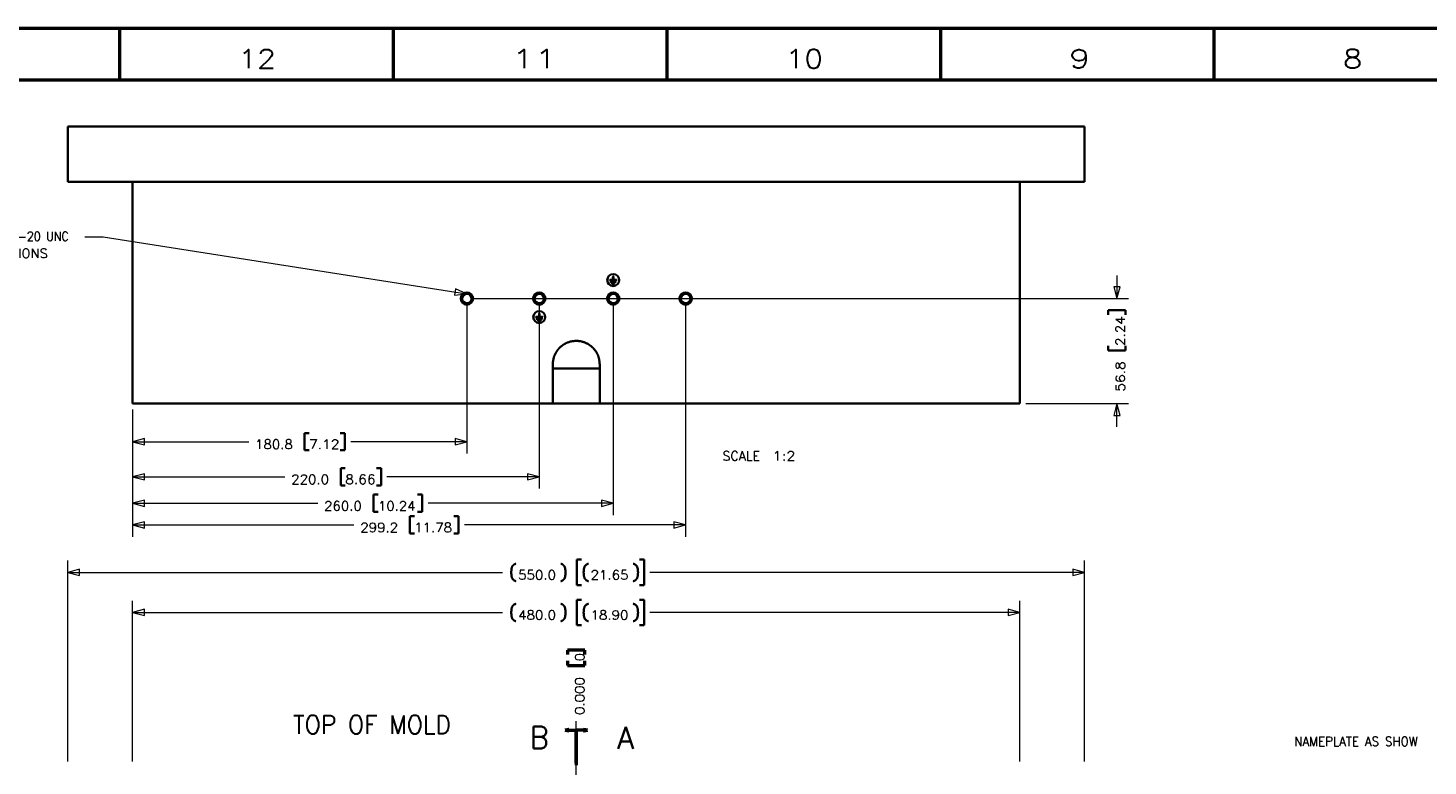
# Model space of a CAD drawing. Header units: millimetres. Extents: x 0 to 1189, y 0 to 841.
# Tile 12 of 28: x 276 to 655, y 641 to 841. Entities that reach past the tile are written whole.
import ezdxf

# ---------------------------------------------------------------- set-up
doc = ezdxf.new("R2010")
doc.units = ezdxf.units.MM
doc.layers.add('1', color=7, linetype='Continuous')
doc.styles.add('pwfont', font='simplex.shx')

msp = doc.modelspace()

# ---------------------------------------------------------------- linework, layer by layer
at = {"layer": '1', "color": 7, "linetype": 'Continuous', "lineweight": 50}
for p, q in [((0, 841), (1189, 841)), ((301, 827), (301, 841)), ((375, 827), (375, 841)), ((449, 827), (449, 841)), ((523, 827), (523, 841)), ((597, 827), (597, 841)), ((14, 827), (1175, 827)), ((422.08, 672.79), (422.08, 671.54)), ((426.77, 672.79), (422.08, 672.79)), ((426.77, 671.54), (426.77, 672.79)), ((422.08, 669.85), (422.08, 668.6)), ((422.08, 668.6), (426.77, 668.6)), ((426.77, 668.6), (426.77, 669.85))]:
    msp.add_line(p, q, dxfattribs=at)
at = {"layer": '1', "color": 12, "linetype": 'Continuous', "lineweight": 35}
for p, q in [((286.92, 814.4), (561.92, 814.4)), ((286.92, 799.4), (286.92, 814.4)), ((561.92, 799.4), (561.92, 814.4)), ((286.92, 799.4), (561.92, 799.4))]:
    msp.add_line(p, q, dxfattribs=at)
at = {"layer": '1', "color": 253, "linetype": 'Continuous', "lineweight": 35}
for p, q in [((304.42, 739.41), (304.42, 799.4)), ((304.42, 799.4), (544.42, 799.4)), ((544.42, 739.41), (544.42, 799.4)), ((433.51, 772.83), (433.51, 772.83)), ((433.57, 772.89), (434.36, 772.89)), ((433.57, 772.77), (435.28, 772.77)), ((434.36, 772.89), (434.36, 773.75)), ((434.42, 773.81), (434.42, 773.81)), ((434.49, 772.89), (434.49, 773.75)), ((434.49, 772.89), (435.28, 772.89)), ((435.34, 772.83), (435.34, 772.83)), ((433.7, 772.34), (433.7, 772.34)), ((433.76, 772.41), (435.08, 772.41)), ((433.76, 772.28), (435.08, 772.28)), ((434.12, 771.86), (434.12, 771.85)), ((434.18, 771.92), (434.67, 771.92)), ((434.18, 771.79), (434.67, 771.79)), ((434.73, 771.86), (434.73, 771.85)), ((435.14, 772.34), (435.14, 772.34)), ((413.51, 762.83), (413.51, 762.83)), ((413.57, 762.89), (414.36, 762.89)), ((413.57, 762.77), (415.28, 762.77)), ((413.7, 762.34), (413.7, 762.34)), ((413.76, 762.41), (415.08, 762.41)), ((413.76, 762.28), (415.08, 762.28)), ((414.12, 761.86), (414.12, 761.85)), ((414.18, 761.92), (414.67, 761.92)), ((414.18, 761.79), (414.67, 761.79)), ((414.36, 762.89), (414.36, 763.75)), ((414.42, 763.81), (414.42, 763.81)), ((414.49, 762.89), (414.49, 763.75)), ((414.49, 762.89), (415.28, 762.89)), ((414.73, 761.86), (414.73, 761.85)), ((415.14, 762.34), (415.14, 762.34)), ((415.34, 762.83), (415.34, 762.83)), ((424.54, 756.41), (424.31, 756.41)), ((418.07, 739.41), (418.07, 750.06)), ((430.77, 739.41), (430.77, 750.06)), ((304.42, 739.41), (418.07, 739.41)), ((430.77, 739.41), (418.07, 739.41)), ((430.77, 739.41), (544.42, 739.41))]:
    msp.add_line(p, q, dxfattribs=at)
at = {"layer": '1', "color": 7, "linetype": 'Continuous', "lineweight": 13}
for p, q in [((291.46, 784.52), (296.46, 784.52)), ((296.46, 784.52), (394.74, 769.1)), ((570.65, 774.08), (570.65, 767.83)), ((391.73, 770.44), (391.47, 768.76)), ((391.47, 768.76), (394.74, 769.1)), ((394.74, 769.1), (391.73, 770.44)), ((569.8, 771.01), (570.65, 767.83)), ((571.5, 771.01), (569.8, 771.01)), ((570.65, 767.83), (571.5, 771.01)), ((570.65, 739.41), (569.8, 736.23)), ((571.5, 736.23), (570.65, 739.41)), ((570.65, 733.16), (570.65, 739.41)), ((569.8, 736.23), (571.5, 736.23)), ((307.6, 729.98), (304.42, 729.13)), ((304.42, 729.13), (307.6, 728.28)), ((304.42, 729.13), (335.82, 729.13)), ((307.6, 728.28), (307.6, 729.98)), ((394.83, 729.13), (363.44, 729.13)), ((391.66, 729.98), (391.66, 728.28)), ((394.83, 729.13), (391.66, 729.98)), ((391.66, 728.28), (394.83, 729.13)), ((307.6, 720.47), (304.42, 719.62)), ((304.42, 719.62), (307.6, 718.77)), ((304.42, 719.62), (345.62, 719.62)), ((307.6, 718.77), (307.6, 720.47)), ((414.42, 719.62), (373.23, 719.62)), ((411.25, 720.47), (411.25, 718.77)), ((414.42, 719.62), (411.25, 720.47)), ((411.25, 718.77), (414.42, 719.62)), ((307.6, 713.31), (304.42, 712.46)), ((304.42, 712.46), (307.6, 711.61)), ((304.42, 712.46), (354.49, 712.46)), ((307.6, 711.61), (307.6, 713.31)), ((434.42, 712.46), (384.36, 712.46)), ((431.25, 713.31), (431.25, 711.61)), ((434.42, 712.46), (431.25, 713.31)), ((431.25, 711.61), (434.42, 712.46)), ((307.6, 707.46), (304.42, 706.61)), ((304.42, 706.61), (307.6, 705.76)), ((304.42, 706.61), (364.29, 706.61)), ((307.6, 705.76), (307.6, 707.46)), ((454.01, 706.61), (394.15, 706.61)), ((450.84, 707.46), (450.84, 705.76)), ((454.01, 706.61), (450.84, 707.46)), ((450.84, 705.76), (454.01, 706.61)), ((290.1, 694.64), (286.92, 693.79)), ((286.92, 693.79), (290.1, 692.94)), ((286.92, 693.79), (404.49, 693.79)), ((290.1, 692.94), (290.1, 694.64)), ((561.92, 693.79), (444.36, 693.79)), ((558.75, 694.64), (558.75, 692.94)), ((561.92, 693.79), (558.75, 694.64)), ((558.75, 692.94), (561.92, 693.79)), ((307.6, 683.81), (304.42, 682.96)), ((304.42, 682.96), (307.6, 682.11)), ((304.42, 682.96), (404.49, 682.96)), ((307.6, 682.11), (307.6, 683.81)), ((544.42, 682.96), (444.36, 682.96)), ((541.25, 683.81), (541.25, 682.11)), ((544.42, 682.96), (541.25, 683.81)), ((541.25, 682.11), (544.42, 682.96))]:
    msp.add_line(p, q, dxfattribs=at)
at = {"layer": '1', "color": 4, "linetype": 'Continuous', "lineweight": 13}
for p, q in [((394.83, 766.24), (394.83, 725.95)), ((396.42, 767.83), (573.83, 767.83)), ((414.42, 766.24), (414.42, 716.45)), ((434.42, 766.24), (434.42, 709.29)), ((454.01, 766.24), (454.01, 703.44)), ((546.01, 739.41), (573.83, 739.41)), ((304.42, 737.82), (304.42, 725.95)), ((304.42, 737.82), (304.42, 716.45)), ((304.42, 737.82), (304.42, 709.29)), ((304.42, 737.82), (304.42, 703.44)), ((286.92, 642.68), (286.92, 696.97)), ((561.92, 642.68), (561.92, 696.97)), ((304.42, 642.68), (304.42, 686.13)), ((544.42, 642.68), (544.42, 686.13)), ((424.42, 232.68), (424.42, 653.52))]:
    msp.add_line(p, q, dxfattribs=at)
at = {"layer": '1', "color": 2, "linetype": 'Continuous', "lineweight": 35}
for p, q in [((568.31, 764.71), (568.31, 763.46)), ((572.99, 764.71), (568.31, 764.71)), ((572.99, 763.46), (572.99, 764.71)), ((568.31, 755.03), (568.31, 753.78)), ((568.31, 753.78), (572.99, 753.78)), ((572.99, 753.78), (572.99, 755.03)), ((350.91, 731.47), (350.91, 726.79)), ((352.16, 731.47), (350.91, 731.47)), ((361.85, 731.47), (360.6, 731.47)), ((361.85, 726.79), (361.85, 731.47)), ((350.91, 726.79), (352.16, 726.79)), ((360.6, 726.79), (361.85, 726.79)), ((360.71, 721.96), (360.71, 717.28)), ((361.96, 721.96), (360.71, 721.96)), ((371.64, 721.96), (370.39, 721.96)), ((371.64, 717.28), (371.64, 721.96)), ((360.71, 717.28), (361.96, 717.28)), ((370.39, 717.28), (371.64, 717.28)), ((369.58, 714.81), (369.58, 710.12)), ((370.83, 714.81), (369.58, 714.81)), ((382.77, 714.81), (381.52, 714.81)), ((382.77, 710.12), (382.77, 714.81)), ((369.58, 710.12), (370.83, 710.12)), ((379.38, 708.96), (379.38, 704.27)), ((380.63, 708.96), (379.38, 708.96)), ((381.52, 710.12), (382.77, 710.12)), ((392.56, 708.96), (391.31, 708.96)), ((392.56, 704.27), (392.56, 708.96)), ((379.38, 704.27), (380.63, 704.27)), ((391.31, 704.27), (392.56, 704.27)), ((424.58, 697.23), (424.58, 690.35)), ((425.83, 697.23), (424.58, 697.23)), ((442.77, 697.23), (441.52, 697.23)), ((442.77, 690.35), (442.77, 697.23)), ((424.58, 690.35), (425.83, 690.35)), ((441.52, 690.35), (442.77, 690.35)), ((424.58, 686.39), (424.58, 679.52)), ((425.83, 686.39), (424.58, 686.39)), ((442.77, 686.39), (441.52, 686.39)), ((442.77, 679.52), (442.77, 686.39)), ((424.58, 679.52), (425.83, 679.52)), ((441.52, 679.52), (442.77, 679.52))]:
    msp.add_line(p, q, dxfattribs=at)
at = {"layer": '1', "color": 1, "linetype": 'Continuous', "lineweight": 50}
for p, q in [((422.42, 651.27), (421.42, 651.1)), ((422.42, 651.1), (421.42, 651.1)), ((422.42, 651.1), (421.42, 651.1)), ((421.42, 651.1), (422.42, 650.92)), ((421.42, 651.1), (424.42, 651.1)), ((422.42, 651.15), (421.71, 651.15)), ((422.42, 651.04), (421.71, 651.04)), ((422.42, 651.2), (422, 651.2)), ((422.42, 650.99), (422, 650.99)), ((422.42, 651.25), (422.29, 651.25)), ((422.42, 651.25), (422.29, 651.25)), ((422.42, 650.94), (422.29, 650.94)), ((422.42, 650.94), (422.29, 650.94)), ((422.42, 650.92), (422.42, 651.27)), ((424.42, 651.1), (424.42, 641.65)), ((427.42, 651.1), (424.42, 651.1)), ((424.42, 642.19), (424.42, 651.1)), ((426.42, 651.27), (426.42, 650.92)), ((427.42, 651.1), (426.42, 651.27)), ((426.42, 651.25), (426.56, 651.25)), ((426.42, 651.25), (426.56, 651.25)), ((426.42, 651.2), (426.85, 651.2)), ((426.42, 651.15), (427.14, 651.15)), ((426.42, 651.1), (427.42, 651.1)), ((426.42, 651.1), (427.42, 651.1)), ((426.42, 650.92), (427.42, 651.1)), ((426.42, 651.04), (427.14, 651.04)), ((426.42, 650.99), (426.85, 650.99)), ((426.42, 650.94), (426.56, 650.94)), ((426.42, 650.94), (426.56, 650.94))]:
    msp.add_line(p, q, dxfattribs=at)
at = {"layer": '1', "color": 253, "linetype": 'Continuous', "lineweight": 35}
for centre, radius in [((434.42, 772.83), 1.62), ((434.42, 772.83), 0.0305), ((394.83, 767.83), 1.67), ((394.83, 767.83), 1.67), ((394.83, 767.83), 1.28), ((394.83, 767.83), 1.28), ((414.42, 767.83), 1.67), ((414.42, 767.83), 1.67), ((414.42, 767.83), 1.28), ((414.42, 767.83), 1.28), ((434.42, 767.83), 1.67), ((434.42, 767.83), 1.67), ((434.42, 767.83), 1.28), ((434.42, 767.83), 1.28), ((454.01, 767.83), 1.67), ((454.01, 767.83), 1.67), ((454.01, 767.83), 1.28), ((454.01, 767.83), 1.28), ((414.42, 762.83), 1.62), ((414.42, 762.83), 0.0305)]:
    msp.add_circle(centre, radius, dxfattribs=at)
for centre, start, end in [((433.57, 772.83), 90, 180), ((433.57, 772.83), 180, 270), ((434.42, 773.75), 90, 180), ((434.42, 773.75), 0, 90), ((435.28, 772.83), 0, 90), ((435.28, 772.83), 270, 0), ((433.76, 772.34), 90, 180), ((433.76, 772.34), 180, 270), ((434.18, 771.86), 90, 180), ((434.18, 771.85), 180, 270), ((434.67, 771.86), 0, 90), ((434.67, 771.85), 270, 0), ((435.08, 772.34), 0, 90), ((435.08, 772.34), 270, 0), ((413.57, 762.83), 90, 180), ((413.57, 762.83), 180, 270), ((413.76, 762.34), 90, 180), ((413.76, 762.34), 180, 270), ((414.18, 761.86), 90, 180), ((414.18, 761.85), 180, 270), ((414.42, 763.75), 90, 180), ((414.42, 763.75), 0, 90), ((414.67, 761.86), 0, 90), ((414.67, 761.85), 270, 0), ((415.08, 762.34), 0, 90), ((415.08, 762.34), 270, 0), ((415.28, 762.83), 0, 90), ((415.28, 762.83), 270, 0)]:
    msp.add_arc(centre, 0.0611, start, end, dxfattribs=at)
at = {"layer": '1', "color": 253, "linetype": 'Continuous', "lineweight": 13}
for centre in [(394.83, 767.83), (414.42, 767.83), (434.42, 767.83), (454.01, 767.83)]:
    msp.add_arc(centre, 1.59, 75, 345, dxfattribs=at)
at = {"layer": '1', "color": 253, "linetype": 'Continuous', "lineweight": 35}
for points, knots in [([(418.07, 750.06), (418.16, 751.11), (418.42, 752.13), (418.85, 753.09), (419.43, 753.98), (420.15, 754.75), (420.98, 755.39), (421.91, 755.89), (422.91, 756.22), (424.31, 756.41)], [0, 0, 0.107076, 0.214148, 0.321217, 0.428288, 0.535368, 0.642439, 0.749511, 0.856584, 1, 1]), ([(424.54, 756.41), (425.6, 756.3), (426.63, 756.01), (427.6, 755.55), (428.48, 754.94), (429.24, 754.19), (429.87, 753.33), (430.34, 752.37), (430.64, 751.34), (430.77, 750.06)], [0, 0, 0.108619, 0.217242, 0.325867, 0.434487, 0.54311, 0.651728, 0.760352, 0.868973, 1, 1]), ([(430.77, 748.91), (430.42, 748.91), (429.38, 748.91), (427.79, 748.91), (425.82, 748.91), (423.69, 748.91), (421.67, 748.91), (419.95, 748.91), (419.27, 748.91), (418.34, 748.91), (418.07, 748.91)], [0, 0, 0.028187, 0.109564, 0.234964, 0.390241, 0.557894, 0.716846, 0.852038, 0.905947, 0.978997, 1, 1])]:
    msp.add_open_spline(points, degree=1, knots=knots, dxfattribs=at)
at = {"layer": '1', "color": 2, "linetype": 'Continuous', "lineweight": 35}
for points, knots in [([(408.1, 691.4), (407.61, 691.6), (407.11, 692.09), (406.92, 692.73), (406.87, 693.32), (406.82, 693.77), (406.87, 694.21), (406.92, 694.8), (407.11, 695.44), (407.61, 695.93), (408.1, 696.13)], [0, 0, 0.090339, 0.208959, 0.323044, 0.424046, 0.499996, 0.575953, 0.676963, 0.791041, 0.909661, 1, 1]), ([(420.26, 691.4), (420.76, 691.6), (421.25, 692.09), (421.44, 692.73), (421.49, 693.32), (421.54, 693.77), (421.49, 694.21), (421.44, 694.8), (421.25, 695.44), (420.76, 695.93), (420.26, 696.13)], [0, 0, 0.090339, 0.208959, 0.323044, 0.424046, 0.499996, 0.575953, 0.676963, 0.791041, 0.909661, 1, 1]), ([(427.69, 691.4), (427.2, 691.6), (426.71, 692.09), (426.51, 692.73), (426.46, 693.32), (426.41, 693.77), (426.46, 694.21), (426.51, 694.8), (426.71, 695.44), (427.2, 695.93), (427.69, 696.13)], [0, 0, 0.09034, 0.20896, 0.323043, 0.424047, 0.499996, 0.575953, 0.676964, 0.79104, 0.90966, 1, 1]), ([(439.86, 691.4), (440.35, 691.6), (440.84, 692.09), (441.04, 692.73), (441.09, 693.32), (441.14, 693.77), (441.09, 694.21), (441.04, 694.8), (440.84, 695.44), (440.35, 695.93), (439.86, 696.13)], [0, 0, 0.090339, 0.20896, 0.323044, 0.424047, 0.499996, 0.575953, 0.676962, 0.79104, 0.909661, 1, 1]), ([(408.1, 680.57), (407.61, 680.77), (407.11, 681.26), (406.92, 681.9), (406.87, 682.49), (406.82, 682.93), (406.87, 683.37), (406.92, 683.96), (407.11, 684.6), (407.61, 685.1), (408.1, 685.29)], [0, 0, 0.090339, 0.208959, 0.323044, 0.424046, 0.499996, 0.575954, 0.676956, 0.791041, 0.909661, 1, 1]), ([(420.26, 680.57), (420.76, 680.77), (421.25, 681.26), (421.44, 681.9), (421.49, 682.49), (421.54, 682.93), (421.49, 683.37), (421.44, 683.96), (421.25, 684.6), (420.76, 685.1), (420.26, 685.29)], [0, 0, 0.090339, 0.208959, 0.323044, 0.424046, 0.499996, 0.575954, 0.676956, 0.791041, 0.909661, 1, 1]), ([(427.69, 680.57), (427.2, 680.77), (426.71, 681.26), (426.51, 681.9), (426.46, 682.49), (426.41, 682.93), (426.46, 683.37), (426.51, 683.96), (426.71, 684.6), (427.2, 685.1), (427.69, 685.29)], [0, 0, 0.09034, 0.20896, 0.323043, 0.424047, 0.499996, 0.575953, 0.676957, 0.79104, 0.90966, 1, 1]), ([(439.86, 680.57), (440.35, 680.77), (440.84, 681.26), (441.04, 681.9), (441.09, 682.49), (441.14, 682.93), (441.09, 683.37), (441.04, 683.96), (440.84, 684.6), (440.35, 685.1), (439.86, 685.29)], [0, 0, 0.090339, 0.20896, 0.323044, 0.424047, 0.499996, 0.575953, 0.676956, 0.79104, 0.909661, 1, 1])]:
    msp.add_open_spline(points, degree=1, knots=knots, dxfattribs=at)

# ---------------------------------------------------------------- texts
at = {"layer": '1', "color": 3, "linetype": 'Continuous', "lineweight": 13, "attachment_point": 7, "line_spacing_factor": 0.903614, "style": 'pwfont'}
for s, insert, char_height in [('\\W1.1883;12', (333, 830.18), 5), ('\\W1.4183;11', (407, 830.18), 5), ('\\W1.1883;10', (481, 830.18), 5), ('\\W1.3125;9', (557.75, 830.18), 5), ('\\W1.2353;8', (631.75, 830.18), 5), ('\\W0.8733;4-1/4-20 UNC', (263.29, 782.57), 2.5), ('\\W1.0405;ELECTRICAL BOX TAP INSTALLATIONS', (218.29, 778.82), 2.5), ('\\W0.9297;B', (411.94, 646.13), 6), ('\\W0.9844;A', (435.54, 646.02), 6), ('\\W0.9381;NAMEPLATE AS SHOW', (618.64, 646.83), 2.5)]:
    msp.add_mtext(s, dxfattribs=dict(at, insert=insert, char_height=char_height))
at = {"layer": '1', "color": 2, "linetype": 'Continuous', "lineweight": 13, "char_height": 2.5, "attachment_point": 7, "rotation": 90, "line_spacing_factor": 0.903614, "style": 'pwfont'}
for s, insert in [('\\W1.0809;2.24', (572.84, 754.98)), ('\\W1.0970;56.8', (572.84, 742.64))]:
    msp.add_mtext(s, dxfattribs=dict(at, insert=insert))
at = {"layer": '1', "color": 2, "linetype": 'Continuous', "lineweight": 13, "char_height": 2.5, "attachment_point": 7, "line_spacing_factor": 0.903614, "style": 'pwfont'}
for s, insert in [('\\W1.0598;180.8', (337.54, 727.18)), ('\\W1.0970;7.12', (352.14, 727.18)), ('\\W0.9914;SCALE', (464.01, 724.02)), ('\\W0.7969; ', (475.26, 724.02)), ('\\W1.1589;1:2', (477.51, 724.02)), ('\\W1.0598;220.0', (347.34, 717.68)), ('\\W1.0970;8.66', (361.93, 717.68)), ('\\W1.0598;260.0', (356.21, 710.52)), ('\\W1.0478;10.24', (370.81, 710.52)), ('\\W1.0598;299.2', (366.01, 704.67)), ('\\W1.0598;11.78', (380.6, 704.67)), ('\\W1.0598;550.0', (408.71, 691.85)), ('\\W1.0598;21.65', (428.31, 691.85)), ('\\W1.0598;480.0', (408.71, 681.01)), ('\\W1.0598;18.90', (428.31, 681.01))]:
    msp.add_mtext(s, dxfattribs=dict(at, insert=insert))
at = {"layer": '1', "color": 7, "linetype": 'Continuous', "lineweight": 13, "char_height": 2.5, "attachment_point": 7, "rotation": 90, "line_spacing_factor": 0.903614, "style": 'pwfont'}
for s, insert in [('\\W0.9844;0', (426.61, 669.81)), ('\\W1.0598;0.000', (426.61, 655.22))]:
    msp.add_mtext(s, dxfattribs=dict(at, insert=insert))
at = {"layer": '1', "color": 1, "linetype": 'Continuous', "lineweight": 13, "insert": (347.8, 650.11), "char_height": 5, "attachment_point": 7, "line_spacing_factor": 0.903614, "style": 'pwfont'}
msp.add_mtext('\\W0.9267;TOP OF MOLD', dxfattribs=at)

doc.saveas('drawing.dxf')
